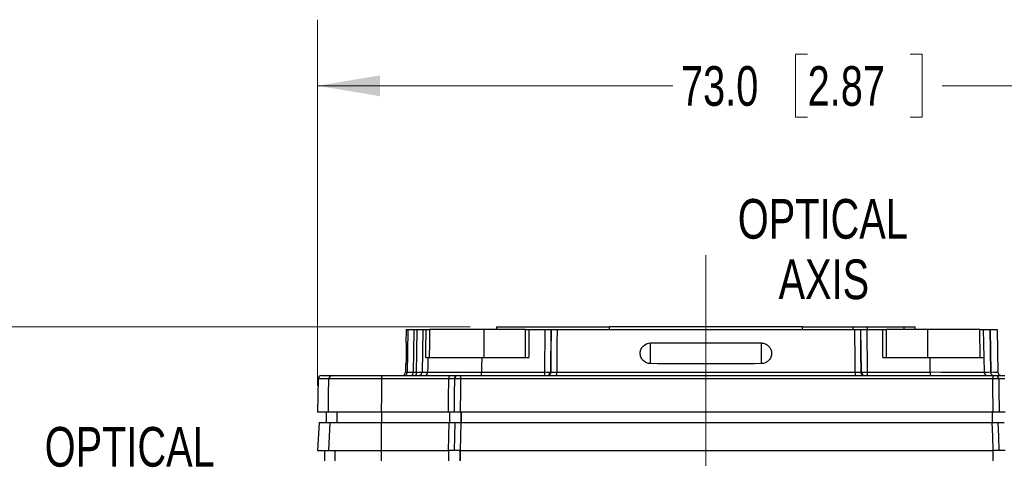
# Model space of a CAD drawing. Header units: millimetres. Extents: x 10 to 272, y 8 to 208.
# Tile 16 of 39: x 34 to 81, y 118 to 139. Entities that reach past the tile are written whole.
import ezdxf

# ---------------------------------------------------------------- set-up
doc = ezdxf.new("R2010")
doc.units = ezdxf.units.MM
doc.linetypes.add('CENTERX2', pattern=[20.32, 12.7, -2.54, 2.54, -2.54])
doc.styles.add('SLDTEXTSTYLE0', font='TXT', dxfattribs={"width": 0.75})
doc.dimstyles.new('SLDDIMSTYLE0', dxfattribs={"dimtxt": 1.905, "dimasz": 3, "dimexe": 0, "dimexo": 0.0625, "dimgap": 0.47625, "dimtad": 0, "dimtih": 1, "dimtoh": 1, "dimdec": 1, "dimlfac": 1.5, "dimrnd": 1e-09, "dimzin": 12, "dimdsep": 46, "dimtxsty": 'SLDTEXTSTYLE0', "dimsah": 1, "dimcen": 0.09, "dimadec": 0, "dimazin": 3, "dimtfac": 1, "dimtdec": 1, "dimtofl": 0, "dimtmove": 0, "dimatfit": 3, "dimfxl": 1, "dimfrac": 2, "dimtolj": 1, "dimtzin": 12, "dimarcsym": 0})
doc.dimstyles.new('SLDDIMSTYLE2', dxfattribs={"dimtxt": 1.905, "dimasz": 3, "dimexe": 0, "dimexo": 0.0625, "dimgap": 0.47625, "dimtad": 0, "dimtih": 1, "dimtoh": 1, "dimdec": 1, "dimlfac": 1.5, "dimrnd": 1e-09, "dimzin": 4, "dimdsep": 46, "dimtxsty": 'SLDTEXTSTYLE0', "dimsah": 1, "dimcen": 0.09, "dimadec": 0, "dimazin": 1, "dimtfac": 1, "dimtdec": 1, "dimtofl": 0, "dimtmove": 0, "dimatfit": 3, "dimfxl": 1, "dimfrac": 2, "dimtolj": 1, "dimtzin": 12, "dimarcsym": 0})

# ---------------------------------------------------------------- blocks, each defined once
blk = doc.blocks.new('_D_3')
at = {"color": 7, "linetype": 'Continuous', "lineweight": 18}
for p, q in [((48.332, 121.588), (48.332, 139.174)), ((96.998, 121.588), (96.998, 139.174)), ((71.888, 137.511), (71.307, 137.511)), ((71.307, 137.511), (71.307, 134.487)), ((76.814, 137.511), (77.395, 137.511)), ((77.395, 137.511), (77.395, 134.487)), ((48.332, 135.999), (65.414, 135.999)), ((96.998, 135.999), (78.362, 135.999)), ((71.307, 134.487), (71.888, 134.487)), ((77.395, 134.487), (76.814, 134.487))]:
    blk.add_line(p, q, dxfattribs=at)
for points in [[(48.332, 135.999), (51.332, 135.499), (51.332, 136.499)], [(96.998, 135.999), (93.998, 136.499), (93.998, 135.499)]]:
    blk.add_solid(points, dxfattribs=at)
at = {"color": 7, "linetype": 'Continuous', "lineweight": 18, "char_height": 1.905, "attachment_point": 1, "style": 'SLDTEXTSTYLE0'}
for s, insert in [('73.0', (65.8, 136.943)), ('2.87', (71.888, 136.943))]:
    blk.add_mtext(s, dxfattribs=dict(at, insert=insert))
blk = doc.blocks.new('_D_4')
at = {"color": 7, "linetype": 'Continuous', "lineweight": 18}
for p, q in [((55.662, 124.418), (25.23, 124.418)), ((28.405, 124.418), (28.405, 112.548)), ((28.405, 112.161), (27.825, 112.161)), ((27.825, 112.161), (27.825, 109.136)), ((33.332, 112.161), (33.912, 112.161)), ((33.912, 112.161), (33.912, 109.136)), ((27.825, 109.136), (28.405, 109.136)), ((33.912, 109.136), (33.332, 109.136)), ((28.405, 91.518), (28.405, 108.749)), ((51.466, 91.518), (25.23, 91.518))]:
    blk.add_line(p, q, dxfattribs=at)
for points in [[(28.405, 124.418), (27.905, 121.418), (28.905, 121.418)], [(28.405, 91.518), (28.905, 94.518), (27.905, 94.518)]]:
    blk.add_solid(points, dxfattribs=at)
at = {"color": 7, "linetype": 'Continuous', "lineweight": 18, "char_height": 1.905, "attachment_point": 1, "style": 'SLDTEXTSTYLE0'}
for s, insert in [('49.4', (22.318, 111.592)), ('1.94', (28.405, 111.592))]:
    blk.add_mtext(s, dxfattribs=dict(at, insert=insert))
blk = doc.blocks.new('SW_NOTE_7')
at = {"color": 0, "linetype": 'Continuous', "lineweight": 0, "char_height": 1.905, "attachment_point": 2, "style": 'SLDTEXTSTYLE0'}
for s, insert in [('OPTICAL', (5.149, 2.456)), ('AXIS', (5.197, -0.449))]:
    blk.add_mtext(s, dxfattribs=dict(at, insert=insert))
blk = doc.blocks.new('SW_NOTE_8')
at = {"color": 0, "linetype": 'Continuous', "lineweight": 0, "char_height": 1.905, "attachment_point": 2, "style": 'SLDTEXTSTYLE0'}
for s, insert in [('OPTICAL', (5.149, 2.456)), ('PLANE', (5.123, -0.449))]:
    blk.add_mtext(s, dxfattribs=dict(at, insert=insert))

msp = doc.modelspace()

# ---------------------------------------------------------------- linework, layer by layer
at = {"color": 7, "linetype": 'CENTERX2', "lineweight": 18}
msp.add_line((66.998, 127.868), (66.998, 112.458), dxfattribs=at)
at = {"color": 7, "linetype": 'Continuous', "lineweight": 25}
for p, q in [((52.591, 124.285), (52.58, 123.656)), ((52.591, 124.285), (52.692, 124.285)), ((52.959, 124.285), (53.122, 124.285)), ((53.388, 124.285), (53.551, 124.285)), ((56.332, 124.285), (53.717, 124.285)), ((56.332, 122.952), (56.332, 124.285)), ((58.332, 124.285), (56.332, 124.285)), ((56.932, 124.418), (56.927, 124.285)), ((56.932, 124.418), (62.361, 124.418)), ((58.332, 122.952), (58.332, 124.285)), ((58.332, 124.285), (58.493, 124.285)), ((58.493, 124.285), (58.493, 122.952)), ((58.493, 124.285), (59.269, 124.285)), ((59.248, 122.249), (59.269, 124.285)), ((59.269, 124.285), (59.547, 124.285)), ((59.547, 124.285), (59.526, 122.249)), ((59.547, 124.285), (59.575, 124.285)), ((59.846, 124.285), (74.151, 124.285)), ((62.36, 124.285), (62.361, 124.418)), ((71.636, 124.418), (62.361, 124.418)), ((71.637, 124.285), (71.636, 124.418)), ((71.636, 124.418), (74.079, 124.418)), ((74.079, 124.418), (74.762, 124.418)), ((74.082, 124.285), (74.079, 124.418)), ((74.422, 124.285), (74.45, 124.285)), ((74.471, 122.249), (74.45, 124.285)), ((74.45, 124.285), (74.728, 124.285)), ((74.728, 124.285), (74.749, 122.249)), ((74.728, 124.285), (75.504, 124.285)), ((74.76, 124.285), (74.762, 124.418)), ((74.762, 124.418), (76.523, 124.418)), ((75.504, 122.952), (75.504, 124.285)), ((75.504, 124.285), (75.665, 124.285)), ((75.665, 124.285), (75.665, 122.952)), ((77.665, 124.285), (75.665, 124.285)), ((76.528, 124.285), (76.523, 124.418)), ((76.523, 124.418), (77.065, 124.418)), ((77.065, 124.285), (77.065, 124.418)), ((77.665, 122.952), (77.665, 124.285)), ((80.165, 124.285), (77.665, 124.285)), ((80.188, 122.952), (80.165, 124.285)), ((80.165, 124.285), (80.332, 124.285)), ((80.332, 124.285), (80.355, 122.952)), ((80.332, 124.285), (80.665, 124.285)), ((80.665, 124.285), (80.701, 122.249)), ((80.701, 122.249), (80.665, 124.285)), ((80.665, 124.285), (80.665, 124.285)), ((80.665, 124.285), (80.998, 124.285)), ((80.998, 124.285), (81.034, 122.249)), ((64.332, 122.651), (64.332, 123.645)), ((69.665, 122.651), (69.665, 123.645)), ((52.562, 122.646), (52.555, 122.249)), ((53.528, 122.952), (53.647, 122.952)), ((56.225, 122.952), (58.493, 122.952)), ((75.504, 122.952), (77.773, 122.952)), ((77.785, 122.249), (77.773, 122.952)), ((77.773, 122.952), (80.355, 122.952)), ((80.355, 122.952), (80.367, 122.249)), ((52.555, 122.249), (52.657, 122.249)), ((52.924, 122.249), (53.087, 122.249)), ((53.353, 122.249), (53.636, 122.249)), ((56.213, 122.249), (59.248, 122.249)), ((59.526, 122.249), (59.554, 122.249)), ((59.824, 122.249), (74.172, 122.249)), ((74.443, 122.249), (74.471, 122.249)), ((74.749, 122.249), (77.785, 122.249)), ((80.701, 122.249), (80.701, 122.249)), ((48.36, 121.921), (48.332, 120.318)), ((48.874, 121.921), (48.36, 121.921)), ((48.526, 122.085), (49.04, 122.085)), ((54.635, 121.921), (51.407, 121.921)), ((51.415, 122.085), (54.642, 122.085)), ((54.923, 121.921), (54.909, 121.921)), ((55.053, 122.085), (55.068, 122.085)), ((80.789, 121.921), (55.198, 121.921)), ((55.205, 122.085), (80.79, 122.085)), ((48.847, 120.318), (48.332, 120.318)), ((48.735, 120.318), (48.735, 119.818)), ((49.25, 120.318), (49.25, 119.818)), ((54.618, 120.318), (51.381, 120.318)), ((51.4, 120.318), (51.4, 119.818)), ((54.674, 120.318), (54.674, 119.818)), ((80.805, 120.318), (55.181, 120.318)), ((55.222, 120.318), (55.222, 119.818)), ((55.237, 120.318), (55.237, 119.818)), ((80.766, 120.318), (80.766, 119.818)), ((48.402, 119.818), (48.332, 118.485)), ((48.402, 119.818), (48.917, 119.818)), ((48.917, 119.818), (48.847, 118.485)), ((48.917, 119.818), (51.384, 119.818)), ((51.384, 119.818), (51.381, 118.485)), ((51.384, 119.818), (54.66, 119.818)), ((55.223, 119.818), (80.765, 119.818)), ((48.332, 118.485), (48.847, 118.485)), ((48.665, 118.485), (48.665, 117.985)), ((48.847, 118.485), (51.381, 118.485)), ((49.18, 117.985), (49.18, 118.485)), ((51.381, 118.485), (54.618, 118.485)), ((51.397, 117.985), (51.397, 118.485)), ((54.633, 117.985), (54.633, 118.485)), ((55.181, 118.485), (80.805, 118.485)), ((55.181, 117.985), (55.181, 118.485)), ((55.196, 117.985), (55.196, 118.485)), ((80.806, 117.985), (80.806, 118.485))]:
    msp.add_line(p, q, dxfattribs=at)
at = {"color": 7, "linetype": 'Continuous', "lineweight": 25, "flags": 128}
for points in [[(52.657, 122.249), (52.673, 123.151), (52.673, 123.182), (52.692, 124.285)], [(52.959, 124.285), (52.94, 123.182), (52.924, 122.249)], [(53.087, 122.249), (53.103, 123.188), (53.122, 124.285)], [(53.388, 124.285), (53.37, 123.219), (53.369, 123.188), (53.353, 122.249)], [(53.528, 122.952), (53.533, 123.285), (53.551, 124.285)], [(53.717, 124.285), (53.706, 123.616), (53.694, 122.952)], [(59.554, 122.249), (59.563, 123.183), (59.575, 124.285)], [(59.846, 124.285), (59.839, 123.618), (59.824, 122.249)], [(74.172, 122.249), (74.167, 122.752), (74.151, 124.285)], [(74.422, 124.285), (74.433, 123.183), (74.443, 122.249)], [(53.636, 122.249), (53.639, 122.48), (53.647, 122.952)], [(56.225, 122.952), (56.217, 122.48), (56.213, 122.249)], [(52.924, 122.249), (52.922, 122.217), (52.917, 122.186), (52.909, 122.158), (52.899, 122.133), (52.886, 122.112), (52.872, 122.097), (52.856, 122.088), (52.84, 122.085)], [(53.087, 122.249), (53.085, 122.217), (53.08, 122.186), (53.072, 122.158), (53.062, 122.133), (53.05, 122.112), (53.035, 122.097), (53.02, 122.088), (53.004, 122.085)], [(80.784, 122.085), (80.768, 122.088), (80.752, 122.097), (80.738, 122.112), (80.725, 122.133), (80.715, 122.158), (80.707, 122.186), (80.702, 122.217), (80.701, 122.249)], [(80.784, 122.085), (80.768, 122.088), (80.752, 122.097), (80.738, 122.112), (80.726, 122.133), (80.715, 122.158), (80.707, 122.186), (80.703, 122.217), (80.701, 122.249)], [(48.847, 120.318), (48.861, 121.165), (48.874, 121.921)], [(51.407, 121.921), (51.395, 121.165), (51.381, 120.318)], [(54.618, 120.318), (54.625, 120.985), (54.635, 121.921)], [(54.909, 121.921), (54.902, 121.203), (54.892, 120.318)], [(54.907, 120.318), (54.916, 121.2), (54.923, 121.921)], [(55.198, 121.921), (55.193, 121.418), (55.181, 120.318)], [(80.805, 120.318), (80.792, 121.652), (80.789, 121.921)], [(81.078, 121.921), (81.083, 121.418), (81.094, 120.318)], [(54.618, 118.485), (54.639, 119.15), (54.639, 119.157), (54.66, 119.818)], [(54.934, 119.818), (54.913, 119.157), (54.892, 118.485)], [(54.907, 118.485), (54.927, 119.146), (54.948, 119.818)], [(55.223, 119.818), (55.202, 119.153), (55.202, 119.146), (55.181, 118.485)], [(80.805, 118.485), (80.785, 119.15), (80.765, 119.818)], [(81.094, 118.485), (81.074, 119.15), (81.074, 119.157), (81.054, 119.818)]]:
    msp.add_lwpolyline(points, dxfattribs=at)
at = {"color": 7, "linetype": 'Continuous', "lineweight": 25}
for centre, radius, start, end in [((52.389, 122.252), 0.167, 270, 359), ((52.491, 122.252), 0.167, 270.0105, 359.0114), ((53.187, 122.252), 0.167, 270.0135, 359.0144), ((53.469, 122.251), 0.167, 270.0431, 359.0459), ((54.921, 122.208), 1.293, 354.5277, 1.791), ((57.956, 122.208), 1.293, 354.5269, 1.7918), ((59.37, 122.241), 0.156, 274.311, 2.9114), ((59.398, 122.241), 0.156, 274.311, 2.9114), ((59.061, 122.208), 0.764, 350.7077, 3.0261), ((74.936, 122.208), 0.764, 176.9739, 189.2923), ((74.599, 122.241), 0.156, 177.0886, 265.689), ((74.627, 122.241), 0.156, 177.0886, 265.689), ((76.041, 122.208), 1.293, 178.2082, 185.4731), ((79.078, 122.208), 1.293, 178.2091, 185.4731), ((80.534, 122.252), 0.167, 181, 270), ((81.201, 122.252), 0.167, 181, 270), ((48.526, 121.918), 0.167, 90, 179), ((49.04, 121.918), 0.166, 90.054, 179.0568), ((52.262, 121.962), 0.856, 171.7147, 182.7025), ((55.585, 121.962), 0.951, 172.5472, 182.4336), ((55.065, 121.929), 0.156, 94.3114, 182.911), ((55.079, 121.929), 0.156, 94.3107, 182.9117), ((56.167, 121.962), 0.97, 172.6948, 182.3866), ((91.47, 121.962), 10.681, 179.3388, 180.2172), ((80.922, 121.929), 0.156, 357.0432, 85.6281)]:
    msp.add_arc(centre, radius, start, end, dxfattribs=at)
for centre, major_axis, ratio, start_param, end_param in [((59.238, 122.252), (0.333, -0.002), 0.008568, 4.744105, 5.759546), ((74.759, 122.252), (0.333, 0.002), 0.008568, 3.665232, 4.680673), ((77.7, 122.252), (2.667, -0.003), 0.001056, 4.744291, 6.283205), ((81.034, 122.252), (0.667, 0.003), 0.002518, 3.141626, 4.188647), ((80.367, 122.252), (0.667, -0.003), 0.002518, 5.236219, 6.28324)]:
    msp.add_ellipse(centre, major_axis=major_axis, ratio=ratio, start_param=start_param, end_param=end_param, dxfattribs=at)
for points, knots in [([(52.692, 124.285), (52.695, 124.285), (52.721, 124.285), (52.813, 124.285), (52.879, 124.285), (52.959, 124.285)], [0, 0, 0, 0, 0.5, 0.5, 1, 1, 1, 1]), ([(53.122, 124.285), (53.201, 124.285), (53.267, 124.285), (53.359, 124.285), (53.385, 124.285), (53.388, 124.285)], [0, 0, 0, 0, 0.5, 0.5, 1, 1, 1, 1]), ([(53.551, 124.285), (53.553, 124.285), (53.572, 124.285), (53.633, 124.285), (53.675, 124.285), (53.717, 124.285)], [0, 0, 0, 0, 0.5, 0.5, 1, 1, 1, 1]), ([(52.593, 123.651), (52.594, 123.65), (52.594, 123.637), (52.594, 123.586), (52.594, 123.549), (52.594, 123.41), (52.592, 123.279), (52.588, 123.083), (52.587, 123.017), (52.584, 122.896), (52.583, 122.841), (52.579, 122.7), (52.577, 122.646), (52.575, 122.646)], [0, 0, 0, 0, 0.125, 0.125, 0.25, 0.25, 0.5, 0.5, 0.625, 0.625, 0.75, 0.75, 1, 1, 1, 1]), ([(64.332, 122.651), (64.203, 122.652), (64.074, 122.706), (63.938, 122.843), (63.902, 122.898), (63.852, 123.018), (63.84, 123.082), (63.839, 123.213), (63.852, 123.277), (63.901, 123.397), (63.938, 123.451), (64.074, 123.589), (64.201, 123.644), (64.332, 123.645)], [0, 0, 0, 0, 0.25, 0.25, 0.375, 0.375, 0.5, 0.5, 0.625, 0.625, 0.75, 0.75, 1, 1, 1, 1]), ([(64.332, 123.645), (65.22, 123.653), (66.109, 123.656), (67.887, 123.656), (68.776, 123.653), (69.665, 123.645)], [0, 0, 0, 0, 0.5, 0.5, 1, 1, 1, 1]), ([(69.665, 123.645), (69.73, 123.644), (69.794, 123.631), (69.914, 123.58), (69.968, 123.543), (70.104, 123.406), (70.157, 123.277), (70.157, 123.084), (70.145, 123.019), (70.096, 122.899), (70.06, 122.844), (69.922, 122.706), (69.796, 122.652), (69.665, 122.651)], [0, 0, 0, 0, 0.125, 0.125, 0.25, 0.25, 0.5, 0.5, 0.625, 0.625, 0.75, 0.75, 1, 1, 1, 1]), ([(53.647, 122.952), (53.656, 122.952), (53.681, 122.952), (53.759, 122.952), (53.813, 122.952), (53.95, 122.952), (54.032, 122.952), (54.22, 122.952), (54.328, 122.952), (54.564, 122.952), (54.692, 122.952), (54.965, 122.952), (55.112, 122.952), (55.415, 122.952), (55.571, 122.952), (55.893, 122.952), (56.059, 122.952), (56.225, 122.952)], [0, 0, 0, 0, 0.125, 0.125, 0.25, 0.25, 0.375, 0.375, 0.5, 0.5, 0.625, 0.625, 0.75, 0.75, 0.875, 0.875, 1, 1, 1, 1]), ([(69.665, 122.651), (68.777, 122.643), (67.888, 122.641), (66.11, 122.641), (65.221, 122.643), (64.332, 122.651)], [0, 0, 0, 0, 0.5, 0.5, 1, 1, 1, 1]), ([(52.657, 122.249), (52.66, 122.248), (52.686, 122.248), (52.778, 122.248), (52.844, 122.248), (52.924, 122.249)], [0, 0, 0, 0, 0.5, 0.5, 1, 1, 1, 1]), ([(53.087, 122.249), (53.166, 122.248), (53.232, 122.248), (53.324, 122.248), (53.351, 122.248), (53.353, 122.249)], [0, 0, 0, 0, 0.5, 0.5, 1, 1, 1, 1]), ([(53.636, 122.249), (53.645, 122.249), (53.67, 122.248), (53.749, 122.248), (53.803, 122.248), (53.939, 122.248), (54.022, 122.248), (54.211, 122.248), (54.318, 122.248), (54.554, 122.248), (54.684, 122.248), (54.957, 122.248), (55.101, 122.248), (55.406, 122.248), (55.564, 122.248), (55.884, 122.248), (56.047, 122.249), (56.213, 122.249)], [0, 0, 0, 0, 0.125, 0.125, 0.25, 0.25, 0.375, 0.375, 0.5, 0.5, 0.625, 0.625, 0.75, 0.75, 0.875, 0.875, 1, 1, 1, 1]), ([(51.407, 121.921), (51.243, 121.921), (51.083, 121.922), (50.769, 121.922), (50.614, 121.922), (50.315, 121.922), (50.174, 121.922), (49.906, 121.922), (49.779, 121.922), (49.547, 121.922), (49.443, 121.922), (49.258, 121.922), (49.176, 121.922), (49.041, 121.922), (48.988, 121.922), (48.909, 121.922), (48.884, 121.921), (48.874, 121.921)], [0, 0, 0, 0, 0.125, 0.125, 0.25, 0.25, 0.375, 0.375, 0.5, 0.5, 0.625, 0.625, 0.75, 0.75, 0.875, 0.875, 1, 1, 1, 1]), ([(49.04, 122.085), (49.049, 122.085), (49.073, 122.085), (49.147, 122.085), (49.197, 122.085), (49.323, 122.085), (49.4, 122.085), (49.574, 122.085), (49.672, 122.085), (49.889, 122.085), (50.008, 122.085), (50.259, 122.085), (50.391, 122.085), (50.671, 122.085), (50.817, 122.085), (51.111, 122.085), (51.262, 122.085), (51.415, 122.085)], [0, 0, 0, 0, 0.125, 0.125, 0.25, 0.25, 0.375, 0.375, 0.5, 0.5, 0.625, 0.625, 0.75, 0.75, 0.875, 0.875, 1, 1, 1, 1]), ([(54.642, 122.085), (54.698, 122.085), (54.809, 122.085), (54.945, 122.085), (55.001, 122.085), (55.025, 122.085)], [0, 0, 0, 0, 0.36871, 0.737423, 1, 1, 1, 1]), ([(80.934, 122.085), (80.979, 122.085), (81.043, 122.085), (81.156, 122.085), (81.197, 122.085), (81.281, 122.085), (81.324, 122.085), (81.368, 122.085)], [0, 0, 0, 0, 0.5, 0.5, 0.75, 0.75, 1, 1, 1, 1]), ([(51.381, 120.318), (51.217, 120.318), (51.057, 120.318), (50.742, 120.318), (50.587, 120.318), (50.289, 120.318), (50.147, 120.318), (49.88, 120.318), (49.753, 120.318), (49.521, 120.318), (49.417, 120.318), (49.231, 120.318), (49.15, 120.318), (49.015, 120.318), (48.962, 120.318), (48.883, 120.318), (48.857, 120.318), (48.847, 120.318)], [0, 0, 0, 0, 0.125, 0.125, 0.25, 0.25, 0.375, 0.375, 0.5, 0.5, 0.625, 0.625, 0.75, 0.75, 0.875, 0.875, 1, 1, 1, 1]), ([(54.874, 120.318), (54.857, 120.318), (54.819, 120.318), (54.728, 120.318), (54.654, 120.318), (54.618, 120.318)], [0, 0, 0, 0, 0.271575, 0.640126, 1, 1, 1, 1]), ([(54.66, 119.818), (54.697, 119.818), (54.771, 119.818), (54.861, 119.818), (54.899, 119.818), (54.915, 119.818)], [0, 0, 0, 0, 0.368717, 0.737442, 1, 1, 1, 1]), ([(54.874, 118.485), (54.857, 118.485), (54.819, 118.485), (54.728, 118.485), (54.655, 118.485), (54.618, 118.485)], [0, 0, 0, 0, 0.271537, 0.640108, 1, 1, 1, 1])]:
    msp.add_open_spline(points, degree=3, knots=knots, dxfattribs=at)
for points in [[(59.575, 124.285), (59.631, 124.285), (59.734, 124.285), (59.846, 124.285)], [(74.151, 124.285), (74.263, 124.285), (74.366, 124.285), (74.422, 124.285)], [(52.58, 123.656), (52.58, 123.656), (52.584, 123.654), (52.593, 123.651)], [(59.554, 122.249), (59.609, 122.248), (59.713, 122.248), (59.824, 122.249)], [(74.172, 122.249), (74.284, 122.248), (74.387, 122.248), (74.443, 122.249)], [(54.909, 121.921), (54.853, 121.922), (54.747, 121.922), (54.635, 121.921)], [(55.198, 121.921), (55.085, 121.922), (54.98, 121.922), (54.923, 121.921)], [(55.068, 122.085), (55.096, 122.085), (55.149, 122.085), (55.205, 122.085)], [(81.078, 121.921), (81.019, 121.922), (80.907, 121.922), (80.789, 121.921)], [(80.79, 122.085), (80.848, 122.085), (80.905, 122.085), (80.934, 122.085)], [(81.367, 121.921), (81.25, 121.922), (81.137, 121.922), (81.078, 121.921)], [(55.181, 120.318), (55.069, 120.318), (54.963, 120.318), (54.907, 120.318)], [(81.094, 120.318), (81.035, 120.318), (80.923, 120.318), (80.805, 120.318)], [(81.384, 120.318), (81.266, 120.318), (81.154, 120.318), (81.094, 120.318)], [(54.948, 119.818), (55.005, 119.818), (55.11, 119.818), (55.223, 119.818)], [(80.765, 119.818), (80.883, 119.818), (80.995, 119.818), (81.054, 119.818)], [(81.054, 119.818), (81.113, 119.818), (81.226, 119.818), (81.343, 119.818)], [(55.181, 118.485), (55.069, 118.485), (54.963, 118.485), (54.907, 118.485)], [(81.094, 118.485), (81.035, 118.485), (80.923, 118.485), (80.805, 118.485)], [(81.383, 118.485), (81.266, 118.485), (81.153, 118.485), (81.094, 118.485)]]:
    msp.add_open_spline(points, degree=3, dxfattribs=at)

# ---------------------------------------------------------------- block references
at = {"color": 7, "linetype": 'Continuous', "lineweight": 0}
for name, p in [('SW_NOTE_7', (67.471, 128.103)), ('SW_NOTE_8', (34.15, 117.151))]:
    msp.add_blockref(name, p, dxfattribs=at)

# ---------------------------------------------------------------- dimensions: what is measured, and where the dimension line sits
at = {"color": 7, "linetype": 'Continuous', "lineweight": 18}
dim = msp.add_linear_dim(base=(96.998, 135.999), p1=(48.332, 120.318), p2=(96.998, 120.318), dimstyle='SLDDIMSTYLE2', dxfattribs=at)
dim.commit()
dim.dimension.update_dxf_attribs({"geometry": '_D_3', "text_midpoint": (71.888, 135.999), "dimtype": 160})
dim = msp.add_linear_dim(base=(28.405043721, 124.418299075), p1=(52.735837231, 91.518299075), p2=(56.931759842, 124.418299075), angle=90, dimstyle='SLDDIMSTYLE0', dxfattribs=at)
dim.commit()
dim.dimension.update_dxf_attribs({"geometry": '_D_4', "text_midpoint": (28.405043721, 110.648477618), "dimtype": 160})

doc.saveas('drawing.dxf')
